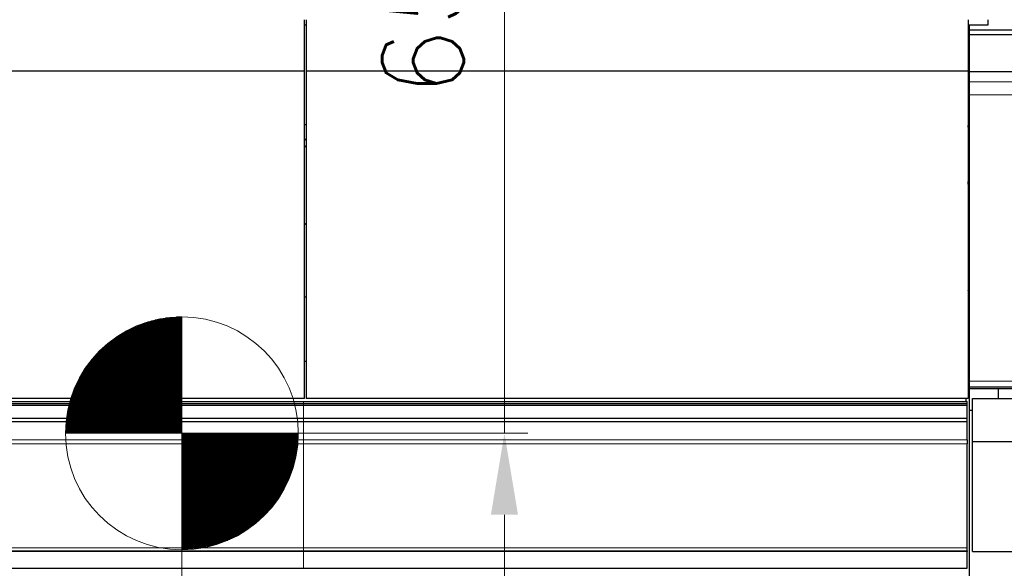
# Model space of a CAD drawing. Header units: inches. Extents: x 0 to 23760, y -13 to 16800.
# Tile 100 of 223: x 4773 to 6465, y 13165 to 14107. Entities that reach past the tile are written whole.
import ezdxf

# ---------------------------------------------------------------- set-up
doc = ezdxf.new("R2010")
doc.units = ezdxf.units.IN
doc.layers.add('254', color=7, linetype='Continuous', true_color=0xffffff)
doc.styles.add('latin_extended', font='simplex.shx')
doc.dimstyles.get("Standard").update_dxf_attribs({"dimtxt": 0.18, "dimasz": 0.18, "dimexe": 0.18, "dimexo": 0.0625, "dimgap": 0.09, "dimtad": 0, "dimtih": 1, "dimtoh": 1, "dimdec": 4, "dimzin": 0, "dimdsep": 46, "dimtxsty": 'Standard', "dimcen": 0.09, "dimadec": 0, "dimazin": 0, "dimtfac": 1, "dimtdec": 4, "dimtofl": 0, "dimtmove": 0, "dimatfit": 3, "dimfxl": 1, "dimtolj": 1, "dimtzin": 0, "dimarcsym": 0})

# ---------------------------------------------------------------- blocks, each defined once
blk = doc.blocks.new('HATCH1')
at = {"color": 3, "lineweight": 13}
for p, q in [((124.472, 339.59), (126.293, 339.59)), ((124.584, 339.632), (126.293, 339.632)), ((124.705, 339.674), (126.293, 339.674)), ((124.837, 339.717), (126.293, 339.717)), ((124.985, 339.759), (126.293, 339.759)), ((125.152, 339.801), (126.293, 339.801)), ((125.351, 339.844), (126.293, 339.844)), ((125.607, 339.886), (126.293, 339.886)), ((126.069, 339.928), (126.293, 339.928)), ((123.632, 339.166), (126.293, 339.166)), ((123.701, 339.209), (126.293, 339.209)), ((123.772, 339.251), (126.293, 339.251)), ((123.846, 339.293), (126.293, 339.293)), ((123.923, 339.336), (126.293, 339.336)), ((124.003, 339.378), (126.293, 339.378)), ((124.087, 339.42), (126.293, 339.42)), ((124.176, 339.463), (126.293, 339.463)), ((124.269, 339.505), (126.293, 339.505)), ((124.367, 339.547), (126.293, 339.547)), ((123.055, 338.743), (126.293, 338.743)), ((123.106, 338.785), (126.293, 338.785)), ((123.158, 338.828), (126.293, 338.828)), ((123.211, 338.87), (126.293, 338.87)), ((123.266, 338.912), (126.293, 338.912)), ((123.322, 338.955), (126.293, 338.955)), ((123.38, 338.997), (126.293, 338.997)), ((123.44, 339.039), (126.293, 339.039)), ((123.502, 339.082), (126.293, 339.082)), ((123.566, 339.124), (126.293, 339.124)), ((122.615, 338.32), (126.293, 338.32)), ((122.654, 338.362), (126.293, 338.362)), ((122.695, 338.404), (126.293, 338.404)), ((122.736, 338.447), (126.293, 338.447)), ((122.778, 338.489), (126.293, 338.489)), ((122.822, 338.531), (126.293, 338.531)), ((122.866, 338.574), (126.293, 338.574)), ((122.912, 338.616), (126.293, 338.616)), ((122.958, 338.658), (126.293, 338.658)), ((123.006, 338.701), (126.293, 338.701)), ((122.266, 337.896), (126.293, 337.896)), ((122.298, 337.939), (126.293, 337.939)), ((122.33, 337.981), (126.293, 337.981)), ((122.363, 338.023), (126.293, 338.023)), ((122.396, 338.066), (126.293, 338.066)), ((122.431, 338.108), (126.293, 338.108)), ((122.466, 338.15), (126.293, 338.15)), ((122.502, 338.193), (126.293, 338.193)), ((122.539, 338.235), (126.293, 338.235)), ((122.576, 338.277), (126.293, 338.277)), ((121.987, 337.473), (126.293, 337.473)), ((122.012, 337.515), (126.293, 337.515)), ((122.038, 337.558), (126.293, 337.558)), ((122.064, 337.6), (126.293, 337.6)), ((122.091, 337.642), (126.293, 337.642)), ((122.119, 337.685), (126.293, 337.685)), ((122.147, 337.727), (126.293, 337.727)), ((122.176, 337.769), (126.293, 337.769)), ((122.205, 337.812), (126.293, 337.812)), ((122.235, 337.854), (126.293, 337.854)), ((121.764, 337.05), (126.293, 337.05)), ((121.784, 337.092), (126.293, 337.092)), ((121.804, 337.134), (126.293, 337.134)), ((121.825, 337.177), (126.293, 337.177)), ((121.847, 337.219), (126.293, 337.219)), ((121.869, 337.261), (126.293, 337.261)), ((121.891, 337.304), (126.293, 337.304)), ((121.914, 337.346), (126.293, 337.346)), ((121.938, 337.388), (126.293, 337.388)), ((121.962, 337.431), (126.293, 337.431)), ((121.589, 336.626), (126.293, 336.626)), ((121.604, 336.669), (126.293, 336.669)), ((121.62, 336.711), (126.293, 336.711)), ((121.637, 336.753), (126.293, 336.753)), ((121.653, 336.796), (126.293, 336.796)), ((121.671, 336.838), (126.293, 336.838)), ((121.688, 336.88), (126.293, 336.88)), ((121.706, 336.923), (126.293, 336.923)), ((121.725, 336.965), (126.293, 336.965)), ((121.744, 337.007), (126.293, 337.007)), ((121.457, 336.203), (126.293, 336.203)), ((121.469, 336.245), (126.293, 336.245)), ((121.48, 336.288), (126.293, 336.288)), ((121.493, 336.33), (126.293, 336.33)), ((121.505, 336.372), (126.293, 336.372)), ((121.518, 336.415), (126.293, 336.415)), ((121.531, 336.457), (126.293, 336.457)), ((121.545, 336.499), (126.293, 336.499)), ((121.559, 336.542), (126.293, 336.542)), ((121.574, 336.584), (126.293, 336.584)), ((121.366, 335.78), (126.293, 335.78)), ((121.373, 335.822), (126.293, 335.822)), ((121.381, 335.865), (126.293, 335.865)), ((121.389, 335.907), (126.293, 335.907)), ((121.398, 335.949), (126.293, 335.949)), ((121.407, 335.991), (126.293, 335.991)), ((121.416, 336.034), (126.293, 336.034)), ((121.426, 336.076), (126.293, 336.076)), ((121.436, 336.118), (126.293, 336.118)), ((121.447, 336.161), (126.293, 336.161)), ((121.311, 335.357), (126.293, 335.357)), ((121.315, 335.399), (126.293, 335.399)), ((121.319, 335.441), (126.293, 335.441)), ((121.324, 335.484), (126.293, 335.484)), ((121.329, 335.526), (126.293, 335.526)), ((121.334, 335.568), (126.293, 335.568)), ((121.34, 335.611), (126.293, 335.611)), ((121.346, 335.653), (126.293, 335.653)), ((121.352, 335.695), (126.293, 335.695)), ((121.359, 335.738), (126.293, 335.738)), ((121.293, 334.933), (126.293, 334.933)), ((121.294, 335.018), (126.293, 335.018)), ((121.294, 334.976), (126.293, 334.976)), ((121.295, 335.06), (126.293, 335.06)), ((121.296, 335.103), (126.293, 335.103)), ((121.298, 335.145), (126.293, 335.145)), ((121.3, 335.187), (126.293, 335.187)), ((121.302, 335.23), (126.293, 335.23)), ((121.305, 335.272), (126.293, 335.272)), ((121.308, 335.314), (126.293, 335.314))]:
    blk.add_line(p, q, dxfattribs=at)
blk = doc.blocks.new('HATCH3')
at = {"color": 3, "lineweight": 13}
for p, q in [((126.293, 334.909), (131.293, 334.909)), ((126.293, 334.866), (131.293, 334.866)), ((126.293, 334.824), (131.292, 334.824)), ((126.293, 334.782), (131.291, 334.782)), ((126.293, 334.739), (131.29, 334.739)), ((126.293, 334.697), (131.288, 334.697)), ((126.293, 334.655), (131.286, 334.655)), ((126.293, 334.612), (131.283, 334.612)), ((126.293, 334.57), (131.28, 334.57)), ((126.293, 334.528), (131.277, 334.528)), ((126.293, 334.485), (131.273, 334.485)), ((126.293, 334.443), (131.269, 334.443)), ((126.293, 334.401), (131.265, 334.401)), ((126.293, 334.358), (131.26, 334.358)), ((126.293, 334.316), (131.255, 334.316)), ((126.293, 334.274), (131.25, 334.274)), ((126.293, 334.231), (131.244, 334.231)), ((126.293, 334.189), (131.238, 334.189)), ((126.293, 334.147), (131.231, 334.147)), ((126.293, 334.104), (131.224, 334.104)), ((126.293, 334.062), (131.217, 334.062)), ((126.293, 334.02), (131.209, 334.02)), ((126.293, 333.977), (131.201, 333.977)), ((126.293, 333.935), (131.193, 333.935)), ((126.293, 333.893), (131.184, 333.893)), ((126.293, 333.85), (131.175, 333.85)), ((126.293, 333.808), (131.165, 333.808)), ((126.293, 333.766), (131.155, 333.766)), ((126.293, 333.723), (131.145, 333.723)), ((126.293, 333.681), (131.134, 333.681)), ((126.293, 333.639), (131.123, 333.639)), ((126.293, 333.596), (131.111, 333.596)), ((126.293, 333.554), (131.099, 333.554)), ((126.293, 333.512), (131.087, 333.512)), ((126.293, 333.469), (131.074, 333.469)), ((126.293, 333.427), (131.061, 333.427)), ((126.293, 333.385), (131.048, 333.385)), ((126.293, 333.342), (131.034, 333.342)), ((126.293, 333.3), (131.019, 333.3)), ((126.293, 333.258), (131.004, 333.258)), ((126.293, 333.215), (130.989, 333.215)), ((126.293, 333.173), (130.973, 333.173)), ((126.293, 333.131), (130.957, 333.131)), ((126.293, 333.088), (130.941, 333.088)), ((126.293, 333.046), (130.924, 333.046)), ((126.293, 333.004), (130.906, 333.004)), ((126.293, 332.961), (130.888, 332.961)), ((126.293, 332.919), (130.87, 332.919)), ((126.293, 332.877), (130.851, 332.877)), ((126.293, 332.834), (130.832, 332.834)), ((126.293, 332.792), (130.812, 332.792)), ((126.293, 332.75), (130.792, 332.75)), ((126.293, 332.707), (130.771, 332.707)), ((126.293, 332.665), (130.749, 332.665)), ((126.293, 332.623), (130.728, 332.623)), ((126.293, 332.58), (130.705, 332.58)), ((126.293, 332.538), (130.682, 332.538)), ((126.293, 332.496), (130.659, 332.496)), ((126.293, 332.453), (130.635, 332.453)), ((126.293, 332.411), (130.611, 332.411)), ((126.293, 332.369), (130.586, 332.369)), ((126.293, 332.326), (130.56, 332.326)), ((126.293, 332.284), (130.534, 332.284)), ((126.293, 332.242), (130.507, 332.242)), ((126.293, 332.199), (130.48, 332.199)), ((126.293, 332.157), (130.452, 332.157)), ((126.293, 332.115), (130.423, 332.115)), ((126.293, 332.072), (130.394, 332.072)), ((126.293, 332.03), (130.364, 332.03)), ((126.293, 331.988), (130.334, 331.988)), ((126.293, 331.945), (130.303, 331.945)), ((126.293, 331.903), (130.271, 331.903)), ((126.293, 331.861), (130.238, 331.861)), ((126.293, 331.818), (130.205, 331.818)), ((126.293, 331.776), (130.171, 331.776)), ((126.293, 331.734), (130.136, 331.734)), ((126.293, 331.691), (130.1, 331.691)), ((126.293, 331.649), (130.064, 331.649)), ((126.293, 331.607), (130.026, 331.607)), ((126.293, 331.565), (129.988, 331.565)), ((126.293, 331.522), (129.949, 331.522)), ((126.293, 331.48), (129.909, 331.48)), ((126.293, 331.438), (129.868, 331.438)), ((126.293, 331.395), (129.826, 331.395)), ((126.293, 331.353), (129.784, 331.353)), ((126.293, 331.311), (129.74, 331.311)), ((126.293, 331.268), (129.695, 331.268)), ((126.293, 331.226), (129.648, 331.226)), ((126.293, 331.184), (129.601, 331.184)), ((126.293, 331.141), (129.552, 331.141)), ((126.293, 331.099), (129.502, 331.099)), ((126.293, 331.057), (129.451, 331.057)), ((126.293, 331.014), (129.398, 331.014)), ((126.293, 330.972), (129.344, 330.972)), ((126.293, 330.93), (129.289, 330.93)), ((126.293, 330.887), (129.231, 330.887)), ((126.293, 330.845), (129.172, 330.845)), ((126.293, 330.803), (129.111, 330.803)), ((126.293, 330.76), (129.048, 330.76)), ((126.293, 330.718), (128.982, 330.718)), ((126.293, 330.676), (128.915, 330.676)), ((126.293, 330.633), (128.845, 330.633)), ((126.293, 330.591), (128.772, 330.591)), ((126.293, 330.549), (128.697, 330.549)), ((126.293, 330.506), (128.618, 330.506)), ((126.293, 330.464), (128.535, 330.464)), ((126.293, 330.422), (128.449, 330.422)), ((126.293, 330.379), (128.358, 330.379)), ((126.293, 330.337), (128.262, 330.337)), ((126.293, 330.295), (128.16, 330.295)), ((126.293, 330.252), (128.051, 330.252)), ((126.293, 330.21), (127.934, 330.21)), ((126.293, 330.168), (127.806, 330.168)), ((126.293, 330.125), (127.666, 330.125)), ((126.293, 330.083), (127.508, 330.083)), ((126.293, 330.041), (127.324, 330.041)), ((126.293, 329.998), (127.097, 329.998)), ((126.293, 329.956), (126.77, 329.956))]:
    blk.add_line(p, q, dxfattribs=at)
blk = doc.blocks.new('_U2')
at = {"layer": '254', "color": 3, "linetype": 'Continuous', "lineweight": 13, "transparency": 16777216}
for p, q in [((5605.9, 13397.3), (5605.9, 14404)), ((5091.7, 13397.3), (5645.9, 13397.3)), ((5605.9, 13257.3), (5605.9, 12888.5)), ((7172.7, 12748.5), (5565.9, 12748.5))]:
    blk.add_line(p, q, dxfattribs=at)
at = {"layer": '254', "color": 3, "transparency": 16777216}
for points in [[(5629.2, 13257.3), (5582.6, 13257.3), (5605.9, 13397.3)], [(5582.6, 12888.5), (5629.2, 12888.5), (5605.9, 12748.5)]]:
    blk.add_solid(points, dxfattribs=at)
at = {"layer": 'Defpoints', "color": 0, "transparency": 16777216}
for p in [(5051.7, 13397.3), (5605.9, 12748.5), (7212.7, 12748.5)]:
    blk.add_point(p, dxfattribs=at)
at = {"layer": '254', "color": 2, "lineweight": 13, "transparency": 16777216, "insert": (5395.9, 13974), "char_height": 140, "attachment_point": 1, "rotation": 90, "style": 'latin_extended'}
blk.add_mtext('\\A1;\\C2;650', dxfattribs=at)
blk = doc.blocks.new('_U8')
at = {"layer": '254', "color": 3, "linetype": 'Continuous', "lineweight": 13, "transparency": 16777216}
for p, q in [((5051.7, 13357.3), (5051.7, 10993.9)), ((2762.7, 12271.5), (2762.7, 10993.9)), ((2902.7, 11033.9), (4911.7, 11033.9))]:
    blk.add_line(p, q, dxfattribs=at)
at = {"layer": '254', "color": 3, "transparency": 16777216}
for points in [[(2902.7, 11057.2), (2902.7, 11010.5), (2762.7, 11033.9)], [(4911.7, 11010.5), (4911.7, 11057.2), (5051.7, 11033.9)]]:
    blk.add_solid(points, dxfattribs=at)
at = {"layer": 'Defpoints', "color": 0, "transparency": 16777216}
for p in [(5051.7, 13397.3), (2762.7, 12311.5), (5051.7, 11033.9)]:
    blk.add_point(p, dxfattribs=at)
at = {"layer": '254', "color": 2, "lineweight": 13, "transparency": 16777216, "insert": (3660.6, 11243.9), "char_height": 140, "attachment_point": 1, "style": 'latin_extended'}
blk.add_mtext('\\A1;\\C2;2287', dxfattribs=at)
blk = doc.blocks.new('_U9')
at = {"layer": '254', "color": 3, "linetype": 'Continuous', "lineweight": 13, "transparency": 16777216}
for p, q in [((8900.8, 13916.5), (8900.8, 10741)), ((1781.2, 12180.5), (1781.2, 10741)), ((1921.2, 10781), (8760.8, 10781))]:
    blk.add_line(p, q, dxfattribs=at)
at = {"layer": '254', "color": 3, "transparency": 16777216}
for points in [[(1921.2, 10804.3), (1921.2, 10757.7), (1781.2, 10781)], [(8760.8, 10757.7), (8760.8, 10804.3), (8900.8, 10781)]]:
    blk.add_solid(points, dxfattribs=at)
at = {"layer": 'Defpoints', "color": 0, "transparency": 16777216}
for p in [(8900.8, 13956.5), (1781.2, 12220.5), (8900.8, 10781)]:
    blk.add_point(p, dxfattribs=at)
at = {"layer": '254', "color": 2, "lineweight": 13, "transparency": 16777216, "insert": (5107.7, 10991), "char_height": 140, "attachment_point": 1, "style": 'latin_extended'}
blk.add_mtext('\\A1;7120', dxfattribs=at)

msp = doc.modelspace()

# ---------------------------------------------------------------- linework, layer by layer
at = {"layer": '254', "color": 2, "linetype": 'Continuous', "lineweight": 25}
for p, q in [((5262.239, 14019.056), (5262.239, 14107.395)), ((5265.239, 14107.395), (5265.239, 14019.056)), ((6402.239, 14107.395), (6402.239, 14019.056)), ((6436.739, 14098.317), (6436.739, 14107.396)), ((5262.231, 14098.317), (5265.234, 14098.317)), ((6402.231, 14098.317), (6436.739, 14098.317)), ((6403.399, 14098.314), (6403.399, 13927.239)), ((6404.739, 14089.545), (6404.739, 14098.317)), ((6404.739, 14081.733), (6404.739, 14089.543)), ((6912.239, 14089.543), (6404.739, 14089.543)), ((6404.739, 14025.826), (6404.739, 14081.733)), ((6404.739, 14081.733), (6913.739, 14081.733)), ((6404.739, 14018.397), (6404.739, 14025.826)), ((5262.239, 14019.056), (4145.239, 14019.056)), ((5262.239, 13457.19), (5262.239, 14019.056)), ((5265.239, 14019.056), (5265.239, 13457.19)), ((6402.239, 14019.056), (5265.239, 14019.056)), ((6402.239, 14019.056), (6402.239, 13457.19)), ((6404.739, 14014.314), (6404.739, 14018.397)), ((6404.739, 14018.397), (6913.739, 14018.397)), ((6404.739, 14000.824), (6404.739, 14014.319)), ((6404.739, 13978.649), (6404.739, 14000.824)), ((6404.739, 13486.995), (6404.739, 13978.649)), ((5262.232, 13927.239), (5265.236, 13927.239)), ((6402.232, 13927.239), (6403.399, 13927.239)), ((6403.399, 13842.576), (6403.399, 13927.239)), ((6402.273, 13842.793), (6402.239, 13842.793)), ((6402.239, 13830.487), (6403.246, 13830.487)), ((6402.739, 13826.787), (6402.739, 13827.909)), ((5265.216, 13631.27), (5262.205, 13631.27)), ((5265.216, 13520.394), (5262.205, 13520.394)), ((6404.744, 13483.51), (6402.239, 13483.51)), ((6404.739, 13477.005), (6404.739, 13486.995)), ((6404.739, 13475.218), (6404.739, 13477.005)), ((6404.739, 13474.596), (6404.739, 13475.218)), ((6404.739, 13474.596), (6913.739, 13474.596)), ((6404.739, 13473.675), (6404.739, 13474.596)), ((6404.739, 13444.43), (6404.739, 13473.676)), ((6912.239, 13473.675), (6404.739, 13473.675)), ((6454.739, 13456.94), (6454.739, 13473.676)), ((4142.739, 13451.659), (5260.739, 13451.659)), ((4142.739, 13448.581), (5260.739, 13448.581)), ((5262.239, 13457.19), (4145.239, 13457.19)), ((5260.739, 13451.659), (6400.739, 13451.659)), ((5260.739, 13448.581), (6400.739, 13448.581)), ((6402.239, 13457.19), (5265.239, 13457.19)), ((6398.739, 13457.189), (6398.739, 13451.658)), ((6400.739, 13448.581), (6400.739, 13451.659)), ((6400.739, 13445.369), (6400.739, 13448.581)), ((6409.739, 13382.926), (6409.739, 13456.939)), ((6409.739, 13456.939), (6912.739, 13456.939)), ((4142.739, 13445.369), (5260.739, 13445.369)), ((5260.739, 13445.369), (6400.739, 13445.369)), ((6400.739, 13423.153), (6400.739, 13445.369)), ((6404.739, 13436.935), (6404.739, 13444.43)), ((6404.739, 12768.206), (6404.739, 13436.935)), ((6404.739, 13436.935), (6409.739, 13436.935)), ((4142.739, 13423.153), (5260.739, 13423.153)), ((4142.739, 13417.382), (5260.739, 13417.382)), ((5260.739, 13423.153), (6400.739, 13423.153)), ((5260.739, 13417.382), (6400.739, 13417.382)), ((6400.739, 13417.382), (6400.739, 13423.153)), ((6400.739, 13386.323), (6400.739, 13417.382)), ((6400.739, 13386.323), (6400.739, 13379.33)), ((6400.739, 13200.606), (6400.739, 13379.33)), ((6409.739, 13382.926), (6506.739, 13382.926)), ((6409.739, 13194.472), (6409.739, 13382.926)), ((4142.739, 13195.224), (5260.739, 13195.224)), ((5260.739, 13195.224), (6400.739, 13195.224)), ((6400.739, 13195.224), (6400.739, 13200.606)), ((6400.739, 13195.224), (6400.739, 13194.16)), ((6400.739, 13165.494), (6400.739, 13194.16)), ((6409.739, 13194.472), (6506.739, 13194.472)), ((4142.739, 13165.494), (5260.739, 13165.494)), ((5260.739, 13165.494), (6400.739, 13165.494))]:
    msp.add_line(p, q, dxfattribs=at)
at = {"layer": '254', "color": 110, "linetype": 'Continuous', "lineweight": 13}
for p, q in [((6912.239, 14000.824), (6404.739, 14000.824)), ((6912.239, 13978.649), (6404.739, 13978.649)), ((6402.302, 13842.208), (6402.239, 13842.208)), ((6403.248, 13830.495), (6402.302, 13842.208)), ((6402.239, 13816.307), (6403.243, 13830.41)), ((6403.246, 13830.487), (6403.246, 13830.495)), ((6403.246, 13830.41), (6403.246, 13830.487)), ((6912.239, 13486.995), (6404.739, 13486.995)), ((6912.239, 13477.005), (6404.739, 13477.005)), ((5260.739, 13451.659), (5260.739, 13448.581)), ((5260.739, 13448.581), (5260.739, 13445.369)), ((5260.739, 13445.369), (5260.739, 13423.153)), ((5260.739, 13423.153), (5260.739, 13417.382)), ((5260.739, 13417.382), (5260.739, 13386.323)), ((4142.739, 13386.323), (5260.739, 13386.323)), ((4142.739, 13379.33), (5260.739, 13379.33)), ((5260.739, 13386.323), (6400.739, 13386.323)), ((5260.739, 13386.323), (5260.739, 13379.33)), ((5260.739, 13379.33), (5260.739, 13200.606)), ((5260.739, 13379.33), (6400.739, 13379.33)), ((4142.739, 13200.606), (5260.739, 13200.606)), ((4142.739, 13194.16), (5260.739, 13194.16)), ((5260.739, 13200.606), (5260.739, 13195.224)), ((5260.739, 13200.606), (6400.739, 13200.606)), ((5260.739, 13195.224), (5260.739, 13194.16)), ((5260.739, 13194.16), (5260.739, 13165.494)), ((5260.739, 13194.16), (6400.739, 13194.16))]:
    msp.add_line(p, q, dxfattribs=at)
at = {"layer": '254', "color": 3, "linetype": 'Continuous', "lineweight": 13}
for p, q in [((5051.739, 13197.33), (5051.739, 13597.33)), ((4851.739, 13397.33), (5251.739, 13397.33))]:
    msp.add_line(p, q, dxfattribs=at)
msp.add_circle((5051.739, 13397.33), 200, dxfattribs=at)
at = {"layer": '254', "color": 2, "linetype": 'Continuous', "lineweight": 25}
for centre, major_axis, ratio, start_param, end_param in [((6159.399, 13934), (244, 0), 0.46174861, 6.18569776, 6.22320052), ((5039.399, 13934), (-235.228, 0), 0.46174861, 2.81565242, 2.85816209), ((5039.399, 13934), (244, 0), 0.46174861, 5.86368451, 5.89500226), ((6392.239, 13827.909), (-10.5, 0), 0.46174861, 2.83175308, 3.45143223), ((6392.239, 13826.787), (10.5, 0), 0.49272371, 5.97327765, 6.28311878), ((6403.246, 13826.937), (-4, 0.001), 0.8875515, 4.33024789, 4.71268771), ((5039.399, 13800.948), (244, 0), 0.46174861, 5.86368451, 5.89500226)]:
    msp.add_ellipse(centre, major_axis=major_axis, ratio=ratio, start_param=start_param, end_param=end_param, dxfattribs=at)
at = {"layer": '254', "color": 110, "linetype": 'Continuous', "lineweight": 13}
for centre, major_axis, ratio, start_param, end_param in [((6402.305, 13836.793), (-0.032, 6), 0.01019105, 5.83807154, 6.27162439), ((6402.302, 13838.598), (3.987, 0.322), 0.90204052, 0.84262394, 1.4980944), ((6402.048, 13810.15), (3.99, -0.284), 0.86982098, 0.8943493, 1.58498811), ((6401.981, 13807.486), (4, 0), 0.46174861, 4.77698111, 5.4732377), ((6401.981, 13674.421), (-4, 0), 0.46174861, 1.63519647, 2.33138107), ((6401.643, 13661.1), (-3.99, 0.284), 0.86982098, 3.88842615, 4.62460725), ((6401.453, 13658.43), (-3.99, 0.284), 0.86982098, 3.80933414, 4.57631821), ((6401.385, 13655.766), (-4, 0), 0.46174861, 1.78588048, 2.56517046), ((6401.385, 13647.049), (-4, 0), 0.46174861, 1.78588048, 2.56514646)]:
    msp.add_ellipse(centre, major_axis=major_axis, ratio=ratio, start_param=start_param, end_param=end_param, dxfattribs=at)
at = {"layer": '254', "color": 2, "linetype": 'Continuous', "lineweight": 25}
for points, knots in [([(6404.77, 13841.915), (6404.623, 13842.032), (6404.082, 13842.408), (6403.226, 13842.762), (6402.525, 13842.755), (6402.282, 13842.727)], [0, 0, 0, 0, 0.20916105, 0.73283035, 1, 1, 1, 1]), ([(6402.241, 13642.124), (6402.246, 13642.125), (6402.25, 13642.126), (6402.279, 13642.131), (6402.304, 13642.135), (6402.426, 13642.157), (6402.52, 13642.178), (6402.702, 13642.224), (6402.791, 13642.25), (6402.918, 13642.291), (6402.96, 13642.306), (6403.022, 13642.328), (6403.042, 13642.336), (6403.082, 13642.352), (6403.181, 13642.391), (6403.274, 13642.434), (6403.415, 13642.505), (6403.481, 13642.542), (6403.552, 13642.586), (6403.561, 13642.591), (6403.569, 13642.596)], [0, 0, 0, 0, 0.00828462, 0.00828462, 0.05431031, 0.05431031, 0.23841303, 0.23841303, 0.42251576, 0.42251576, 0.51456713, 0.51456713, 0.56059281, 0.56059281, 0.60661849, 0.79072122, 0.79072122, 0.97482395, 0.97482395, 1, 1, 1, 1]), ([(6403.546, 13642.614), (6403.787, 13642.751), (6404.232, 13643.075), (6404.588, 13643.507), (6404.745, 13643.741)], [0, 0, 0, 0, 0.49083257, 1, 1, 1, 1])]:
    msp.add_open_spline(points, degree=3, knots=knots, dxfattribs=at)

# ---------------------------------------------------------------- block references
at = {"layer": '254', "color": 3, "linetype": 'Continuous', "lineweight": 13, "xscale": 40, "yscale": 40, "zscale": 40}
for name in ['HATCH1', 'HATCH3']:
    msp.add_blockref(name, (0, 0), dxfattribs=at)

# ---------------------------------------------------------------- dimensions: what is measured, and where the dimension line sits
at = {"layer": '254', "color": 2, "linetype": 'Continuous', "lineweight": 13}
dim = msp.add_linear_dim(base=(5605.899, 12748.518), p1=(5051.739, 13397.33), p2=(7212.739, 12748.518), angle=90, text='\\C2;650', dimstyle='Standard', override={"dimscale": 40, "dimtxt": 3.5, "dimasz": 3.5, "dimexe": 1, "dimexo": 1, "dimgap": 1.75, "dimtad": 1, "dimtih": 0, "dimtoh": 0, "dimdec": 2, "dimlfac": 0.025, "dimzin": 8, "dimdsep": 46, "dimlunit": 2, "dimpost": '', "dimtxsty": 'latin_extended', "dimsah": 1, "dimse1": 0, "dimse2": 0, "dimsd1": 0, "dimsd2": 0, "dimclrd": 3, "dimclre": 3, "dimclrt": 2, "dimtol": 0, "dimtm": -0.1, "dimtfac": 0.714286, "dimtdec": 3, "dimtofl": 1, "dimtmove": 0, "dimtzin": 8, "dimlwd": 13, "dimlwe": 13}, dxfattribs=at)
dim.commit()
dim.dimension.update_dxf_attribs({"geometry": '_U2', "text_midpoint": (5605.899, 14153.997), "dimtype": 160})
dim = msp.add_linear_dim(base=(8900.829, 10780.999), p1=(1781.157, 12220.518), p2=(8900.829, 13956.518), dimstyle='Standard', override={"dimscale": 40, "dimtxt": 3.5, "dimasz": 3.5, "dimexe": 1, "dimexo": 1, "dimgap": 1.75, "dimtad": 1, "dimtih": 1, "dimtoh": 0, "dimdec": 0, "dimlfac": 1, "dimzin": 8, "dimdsep": 46, "dimlunit": 2, "dimtxsty": 'latin_extended', "dimsah": 1, "dimse1": 0, "dimse2": 0, "dimsd1": 0, "dimsd2": 0, "dimclrd": 3, "dimclre": 3, "dimclrt": 2, "dimtol": 0, "dimtm": -0.1, "dimtfac": 0.714286, "dimtdec": 3, "dimtofl": 1, "dimtmove": 0, "dimtzin": 8, "dimlwd": 13, "dimlwe": 13}, dxfattribs=at)
dim.commit()
dim.dimension.update_dxf_attribs({"geometry": '_U9', "text_midpoint": (5340.993, 10780.999), "dimtype": 160})
dim = msp.add_linear_dim(base=(5051.739, 11033.873), p1=(2762.739, 12311.542), p2=(5051.739, 13397.33), text='\\C2;2287', dimstyle='Standard', override={"dimscale": 40, "dimtxt": 3.5, "dimasz": 3.5, "dimexe": 1, "dimexo": 1, "dimgap": 1.75, "dimtad": 1, "dimtih": 1, "dimtoh": 0, "dimdec": 2, "dimlfac": 0.025, "dimzin": 8, "dimdsep": 46, "dimlunit": 2, "dimpost": '', "dimtxsty": 'latin_extended', "dimsah": 1, "dimse1": 0, "dimse2": 0, "dimsd1": 0, "dimsd2": 0, "dimclrd": 3, "dimclre": 3, "dimclrt": 2, "dimtol": 0, "dimtm": -0.1, "dimtfac": 0.714286, "dimtdec": 3, "dimtofl": 1, "dimtmove": 0, "dimtzin": 8, "dimlwd": 13, "dimlwe": 13}, dxfattribs=at)
dim.commit()
dim.dimension.update_dxf_attribs({"geometry": '_U8', "text_midpoint": (3907.239, 11033.873), "dimtype": 160})

doc.saveas('drawing.dxf')
